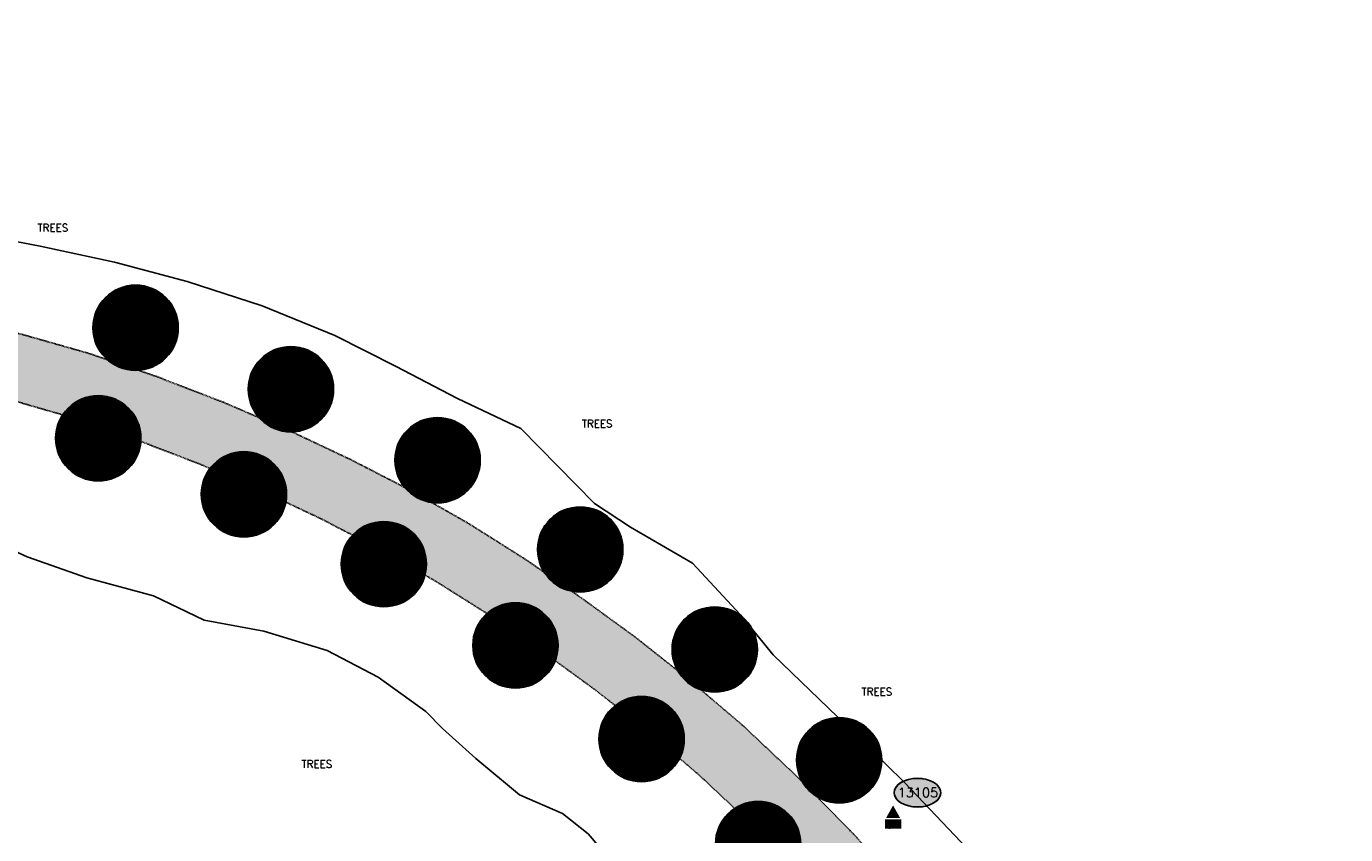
# Model space of a CAD drawing. Header units: feet. Extents: x 115483 to 126385, y 198984 to 203923.
# Tile 31 of 34: x 117628 to 118327, y 203372 to 203800. Entities that reach past the tile are written whole.
import ezdxf
from ezdxf.enums import TextEntityAlignment as Align

# ---------------------------------------------------------------- set-up
doc = ezdxf.new("R2010")
doc.units = ezdxf.units.FT
doc.header["$MEASUREMENT"] = 0
doc.linetypes.add('DASHED', pattern=[0.75, 0.5, -0.25])
for name, color, linetype in [('V-CTRL-HCPT-SYMB-PRIM', 32, 'Continuous'), ('V-CTRL-HCPT-SYMB-PRIM-BUBL', 32, 'Continuous'), ('V-PATT-ASPH', 41, 'Continuous'), ('V-ROAD-ASPH', 1, 'DASHED'), ('V-SITE-VEGE', 91, 'TREE'), ('V-SITE-VEGE-TEXT', 162, 'Continuous'), ('V-TRAF-REFL-SYMB', 191, 'Continuous'), ('V-TRAF-REFL-SYMB @ 10', 191, 'Continuous'), ('V-TRAF-REFL-SYMB @ 100', 191, 'Continuous'), ('V-TRAF-REFL-SYMB @ 20', 191, 'Continuous'), ('V-TRAF-REFL-SYMB @ 200', 191, 'Continuous'), ('V-TRAF-REFL-SYMB @ 50', 191, 'Continuous'), ('V-TRAF-REFL-SYMB @ 500', 191, 'Continuous')]:
    doc.layers.add(name, color=color, linetype=linetype)
doc.styles.add('L100', font='simplex.shx', dxfattribs={"height": 5})
doc.styles.add('L80', font='simplex.shx', dxfattribs={"width": 0.9, "height": 4})
doc.styles.add('romans', font='romans.shx', dxfattribs={"height": 75})
doc.styles.add('symeteo', font='symeteo.shx')
doc.linetypes.add('TREE', pattern='A,0,["I",symeteo,S=0.16,R=180,X=0.17,Y=0.08],-0.17', length=0.17)

# ---------------------------------------------------------------- blocks, each defined once
blk = doc.blocks.new('V-NODE-SURV-STS')
blk.add_solid([(-0.075, -0.045), (0, 0.089), (0.075, -0.045)])
at = {"color": 155}
blk.add_solid([(-0.086, -0.059), (0.086, -0.059), (-0.086, -0.158), (0.086, -0.158)], dxfattribs=at)
at = {"style": 'romans'}
blk.add_text('CP', height=0.0871, dxfattribs=at).set_placement((0, -0.153), align=Align.CENTER)
blk = doc.blocks.new('pnt')
h = blk.add_hatch(color=155)
edge = h.paths.add_edge_path()
edge.add_spline(control_points=[(-0.247, 0), (-0.247, -0.033), (-0.229, -0.066), (-0.132, -0.145), (-0.007, -0.167), (0.17, -0.121), (0.232, -0.075), (0.257, 0.032), (0.218, 0.091), (0.072, 0.155), (-0.029, 0.161), (-0.189, 0.111), (-0.245, 0.059), (-0.247, 0.002), (-0.247, 0.001), (-0.247, 0)], knot_values=[0, 0, 0, 0, 0.650821, 0.650821, 1.952463, 1.952463, 2.9911, 2.9911, 4.081418, 4.081418, 5.171735, 5.171735, 6.262052, 6.262052, 6.283185, 6.283185, 6.283185, 6.283185], degree=3, periodic=0)
blk.add_ellipse((0, 0), major_axis=(-0.247, 0), ratio=0.616922)
at = {"color": 155}
blk.add_open_spline([(-0.247, 0), (-0.247, -0.033), (-0.229, -0.066), (-0.132, -0.145), (-0.007, -0.167), (0.17, -0.121), (0.232, -0.075), (0.257, 0.032), (0.218, 0.091), (0.072, 0.155), (-0.029, 0.161), (-0.189, 0.111), (-0.245, 0.059), (-0.247, 0.002), (-0.247, 0.001), (-0.247, 0)], degree=3, knots=[0, 0, 0, 0, 0.650821, 0.650821, 1.952463, 1.952463, 2.9911, 2.9911, 4.081418, 4.081418, 5.171735, 5.171735, 6.262052, 6.262052, 6.283185, 6.283185, 6.283185, 6.283185], dxfattribs=at)
at = {"style": 'L80'}
blk.add_attdef('12345', text='', height=0.08, dxfattribs=at).set_placement((0.004, 0.002), align=Align.MIDDLE)
blk = doc.blocks.new('V-POST')
at = {"color": 155, "const_width": 0.045, "flags": 128}
blk.add_lwpolyline([(-0.0225, 0, 1), (0.0225, 0, 1)], format="xyb", close=True, dxfattribs=at)
blk.add_circle((0, 0), 0.0452)
blk = doc.blocks.new('*U129')
at = {"layer": 'V-TRAF-REFL-SYMB @ 10', "xscale": 10, "yscale": 10, "zscale": 10}
blk.add_blockref('V-POST', (118010.27, 203363.29), dxfattribs=at)
at = {"layer": 'V-TRAF-REFL-SYMB @ 100', "xscale": 100, "yscale": 100, "zscale": 100}
blk.add_blockref('V-POST', (118015.45, 203366.62), dxfattribs=at)
at = {"layer": 'V-TRAF-REFL-SYMB @ 20', "xscale": 20, "yscale": 20, "zscale": 20}
blk.add_blockref('V-POST', (118010.27, 203363.29), dxfattribs=at)
at = {"layer": 'V-TRAF-REFL-SYMB @ 200', "xscale": 200, "yscale": 200, "zscale": 200}
blk.add_blockref('V-POST', (118015.45, 203366.62), dxfattribs=at)
at = {"layer": 'V-TRAF-REFL-SYMB @ 50', "xscale": 50, "yscale": 50, "zscale": 50}
blk.add_blockref('V-POST', (118010.27, 203363.29), dxfattribs=at)
at = {"layer": 'V-TRAF-REFL-SYMB @ 500', "xscale": 500, "yscale": 500, "zscale": 500}
blk.add_blockref('V-POST', (118015.45, 203366.62), dxfattribs=at)
blk = doc.blocks.new('*U130')
at = {"layer": 'V-TRAF-REFL-SYMB @ 10', "xscale": 10, "yscale": 10, "zscale": 10}
blk.add_blockref('V-POST', (117948.55, 203418.91), dxfattribs=at)
at = {"layer": 'V-TRAF-REFL-SYMB @ 100', "xscale": 100, "yscale": 100, "zscale": 100}
blk.add_blockref('V-POST', (117953.73, 203422.24), dxfattribs=at)
at = {"layer": 'V-TRAF-REFL-SYMB @ 20', "xscale": 20, "yscale": 20, "zscale": 20}
blk.add_blockref('V-POST', (117948.55, 203418.91), dxfattribs=at)
at = {"layer": 'V-TRAF-REFL-SYMB @ 200', "xscale": 200, "yscale": 200, "zscale": 200}
blk.add_blockref('V-POST', (117953.73, 203422.24), dxfattribs=at)
at = {"layer": 'V-TRAF-REFL-SYMB @ 50', "xscale": 50, "yscale": 50, "zscale": 50}
blk.add_blockref('V-POST', (117948.55, 203418.91), dxfattribs=at)
at = {"layer": 'V-TRAF-REFL-SYMB @ 500', "xscale": 500, "yscale": 500, "zscale": 500}
blk.add_blockref('V-POST', (117953.73, 203422.24), dxfattribs=at)
blk = doc.blocks.new('*U131')
at = {"layer": 'V-TRAF-REFL-SYMB @ 10', "xscale": 10, "yscale": 10, "zscale": 10}
blk.add_blockref('V-POST', (117881.76, 203468.51), dxfattribs=at)
at = {"layer": 'V-TRAF-REFL-SYMB @ 100', "xscale": 100, "yscale": 100, "zscale": 100}
blk.add_blockref('V-POST', (117886.94, 203471.84), dxfattribs=at)
at = {"layer": 'V-TRAF-REFL-SYMB @ 20', "xscale": 20, "yscale": 20, "zscale": 20}
blk.add_blockref('V-POST', (117881.76, 203468.51), dxfattribs=at)
at = {"layer": 'V-TRAF-REFL-SYMB @ 200', "xscale": 200, "yscale": 200, "zscale": 200}
blk.add_blockref('V-POST', (117886.94, 203471.84), dxfattribs=at)
at = {"layer": 'V-TRAF-REFL-SYMB @ 50', "xscale": 50, "yscale": 50, "zscale": 50}
blk.add_blockref('V-POST', (117881.76, 203468.51), dxfattribs=at)
at = {"layer": 'V-TRAF-REFL-SYMB @ 500', "xscale": 500, "yscale": 500, "zscale": 500}
blk.add_blockref('V-POST', (117886.94, 203471.84), dxfattribs=at)
blk = doc.blocks.new('*U132')
at = {"layer": 'V-TRAF-REFL-SYMB @ 10', "xscale": 10, "yscale": 10, "zscale": 10}
blk.add_blockref('V-POST', (117812.06, 203511.52), dxfattribs=at)
at = {"layer": 'V-TRAF-REFL-SYMB @ 100', "xscale": 100, "yscale": 100, "zscale": 100}
blk.add_blockref('V-POST', (117817.24, 203514.85), dxfattribs=at)
at = {"layer": 'V-TRAF-REFL-SYMB @ 20', "xscale": 20, "yscale": 20, "zscale": 20}
blk.add_blockref('V-POST', (117812.06, 203511.52), dxfattribs=at)
at = {"layer": 'V-TRAF-REFL-SYMB @ 200', "xscale": 200, "yscale": 200, "zscale": 200}
blk.add_blockref('V-POST', (117817.24, 203514.85), dxfattribs=at)
at = {"layer": 'V-TRAF-REFL-SYMB @ 50', "xscale": 50, "yscale": 50, "zscale": 50}
blk.add_blockref('V-POST', (117812.06, 203511.52), dxfattribs=at)
at = {"layer": 'V-TRAF-REFL-SYMB @ 500', "xscale": 500, "yscale": 500, "zscale": 500}
blk.add_blockref('V-POST', (117817.24, 203514.85), dxfattribs=at)
blk = doc.blocks.new('*U133')
at = {"layer": 'V-TRAF-REFL-SYMB @ 10', "xscale": 10, "yscale": 10, "zscale": 10}
blk.add_blockref('V-POST', (117737.94, 203548.49), dxfattribs=at)
at = {"layer": 'V-TRAF-REFL-SYMB @ 100', "xscale": 100, "yscale": 100, "zscale": 100}
blk.add_blockref('V-POST', (117743.12, 203551.83), dxfattribs=at)
at = {"layer": 'V-TRAF-REFL-SYMB @ 20', "xscale": 20, "yscale": 20, "zscale": 20}
blk.add_blockref('V-POST', (117737.94, 203548.49), dxfattribs=at)
at = {"layer": 'V-TRAF-REFL-SYMB @ 200', "xscale": 200, "yscale": 200, "zscale": 200}
blk.add_blockref('V-POST', (117743.12, 203551.83), dxfattribs=at)
at = {"layer": 'V-TRAF-REFL-SYMB @ 50', "xscale": 50, "yscale": 50, "zscale": 50}
blk.add_blockref('V-POST', (117737.94, 203548.49), dxfattribs=at)
at = {"layer": 'V-TRAF-REFL-SYMB @ 500', "xscale": 500, "yscale": 500, "zscale": 500}
blk.add_blockref('V-POST', (117743.12, 203551.83), dxfattribs=at)
blk = doc.blocks.new('*U134')
at = {"layer": 'V-TRAF-REFL-SYMB @ 10', "xscale": 10, "yscale": 10, "zscale": 10}
blk.add_blockref('V-POST', (117660.83, 203578.16), dxfattribs=at)
at = {"layer": 'V-TRAF-REFL-SYMB @ 100', "xscale": 100, "yscale": 100, "zscale": 100}
blk.add_blockref('V-POST', (117666.01, 203581.5), dxfattribs=at)
at = {"layer": 'V-TRAF-REFL-SYMB @ 20', "xscale": 20, "yscale": 20, "zscale": 20}
blk.add_blockref('V-POST', (117660.83, 203578.16), dxfattribs=at)
at = {"layer": 'V-TRAF-REFL-SYMB @ 200', "xscale": 200, "yscale": 200, "zscale": 200}
blk.add_blockref('V-POST', (117666.01, 203581.5), dxfattribs=at)
at = {"layer": 'V-TRAF-REFL-SYMB @ 50', "xscale": 50, "yscale": 50, "zscale": 50}
blk.add_blockref('V-POST', (117660.83, 203578.16), dxfattribs=at)
at = {"layer": 'V-TRAF-REFL-SYMB @ 500', "xscale": 500, "yscale": 500, "zscale": 500}
blk.add_blockref('V-POST', (117666.01, 203581.5), dxfattribs=at)
blk = doc.blocks.new('*U147')
at = {"layer": 'V-TRAF-REFL-SYMB @ 10', "xscale": 10, "yscale": 10, "zscale": 10}
blk.add_blockref('V-POST', (117680.61, 203636.7), dxfattribs=at)
at = {"layer": 'V-TRAF-REFL-SYMB @ 100', "xscale": 100, "yscale": 100, "zscale": 100}
blk.add_blockref('V-POST', (117685.79, 203640.03), dxfattribs=at)
at = {"layer": 'V-TRAF-REFL-SYMB @ 20', "xscale": 20, "yscale": 20, "zscale": 20}
blk.add_blockref('V-POST', (117680.61, 203636.7), dxfattribs=at)
at = {"layer": 'V-TRAF-REFL-SYMB @ 200', "xscale": 200, "yscale": 200, "zscale": 200}
blk.add_blockref('V-POST', (117685.79, 203640.03), dxfattribs=at)
at = {"layer": 'V-TRAF-REFL-SYMB @ 50', "xscale": 50, "yscale": 50, "zscale": 50}
blk.add_blockref('V-POST', (117680.61, 203636.7), dxfattribs=at)
at = {"layer": 'V-TRAF-REFL-SYMB @ 500', "xscale": 500, "yscale": 500, "zscale": 500}
blk.add_blockref('V-POST', (117685.79, 203640.03), dxfattribs=at)
blk = doc.blocks.new('*U148')
at = {"layer": 'V-TRAF-REFL-SYMB @ 10', "xscale": 10, "yscale": 10, "zscale": 10}
blk.add_blockref('V-POST', (117762.85, 203604.15), dxfattribs=at)
at = {"layer": 'V-TRAF-REFL-SYMB @ 100', "xscale": 100, "yscale": 100, "zscale": 100}
blk.add_blockref('V-POST', (117768.03, 203607.49), dxfattribs=at)
at = {"layer": 'V-TRAF-REFL-SYMB @ 20', "xscale": 20, "yscale": 20, "zscale": 20}
blk.add_blockref('V-POST', (117762.85, 203604.15), dxfattribs=at)
at = {"layer": 'V-TRAF-REFL-SYMB @ 200', "xscale": 200, "yscale": 200, "zscale": 200}
blk.add_blockref('V-POST', (117768.03, 203607.49), dxfattribs=at)
at = {"layer": 'V-TRAF-REFL-SYMB @ 50', "xscale": 50, "yscale": 50, "zscale": 50}
blk.add_blockref('V-POST', (117762.85, 203604.15), dxfattribs=at)
at = {"layer": 'V-TRAF-REFL-SYMB @ 500', "xscale": 500, "yscale": 500, "zscale": 500}
blk.add_blockref('V-POST', (117768.03, 203607.49), dxfattribs=at)
blk = doc.blocks.new('*U149')
at = {"layer": 'V-TRAF-REFL-SYMB @ 10', "xscale": 10, "yscale": 10, "zscale": 10}
blk.add_blockref('V-POST', (117840.5, 203566.57), dxfattribs=at)
at = {"layer": 'V-TRAF-REFL-SYMB @ 100', "xscale": 100, "yscale": 100, "zscale": 100}
blk.add_blockref('V-POST', (117845.68, 203569.9), dxfattribs=at)
at = {"layer": 'V-TRAF-REFL-SYMB @ 20', "xscale": 20, "yscale": 20, "zscale": 20}
blk.add_blockref('V-POST', (117840.5, 203566.57), dxfattribs=at)
at = {"layer": 'V-TRAF-REFL-SYMB @ 200', "xscale": 200, "yscale": 200, "zscale": 200}
blk.add_blockref('V-POST', (117845.68, 203569.9), dxfattribs=at)
at = {"layer": 'V-TRAF-REFL-SYMB @ 50', "xscale": 50, "yscale": 50, "zscale": 50}
blk.add_blockref('V-POST', (117840.5, 203566.57), dxfattribs=at)
at = {"layer": 'V-TRAF-REFL-SYMB @ 500', "xscale": 500, "yscale": 500, "zscale": 500}
blk.add_blockref('V-POST', (117845.68, 203569.9), dxfattribs=at)
blk = doc.blocks.new('*U150')
at = {"layer": 'V-TRAF-REFL-SYMB @ 10', "xscale": 10, "yscale": 10, "zscale": 10}
blk.add_blockref('V-POST', (117916.08, 203519.29), dxfattribs=at)
at = {"layer": 'V-TRAF-REFL-SYMB @ 100', "xscale": 100, "yscale": 100, "zscale": 100}
blk.add_blockref('V-POST', (117921.26, 203522.62), dxfattribs=at)
at = {"layer": 'V-TRAF-REFL-SYMB @ 20', "xscale": 20, "yscale": 20, "zscale": 20}
blk.add_blockref('V-POST', (117916.08, 203519.29), dxfattribs=at)
at = {"layer": 'V-TRAF-REFL-SYMB @ 200', "xscale": 200, "yscale": 200, "zscale": 200}
blk.add_blockref('V-POST', (117921.26, 203522.62), dxfattribs=at)
at = {"layer": 'V-TRAF-REFL-SYMB @ 50', "xscale": 50, "yscale": 50, "zscale": 50}
blk.add_blockref('V-POST', (117916.08, 203519.29), dxfattribs=at)
at = {"layer": 'V-TRAF-REFL-SYMB @ 500', "xscale": 500, "yscale": 500, "zscale": 500}
blk.add_blockref('V-POST', (117921.26, 203522.62), dxfattribs=at)
blk = doc.blocks.new('*U151')
at = {"layer": 'V-TRAF-REFL-SYMB @ 10', "xscale": 10, "yscale": 10, "zscale": 10}
blk.add_blockref('V-POST', (117987.31, 203466.34), dxfattribs=at)
at = {"layer": 'V-TRAF-REFL-SYMB @ 100', "xscale": 100, "yscale": 100, "zscale": 100}
blk.add_blockref('V-POST', (117992.49, 203469.67), dxfattribs=at)
at = {"layer": 'V-TRAF-REFL-SYMB @ 20', "xscale": 20, "yscale": 20, "zscale": 20}
blk.add_blockref('V-POST', (117987.31, 203466.34), dxfattribs=at)
at = {"layer": 'V-TRAF-REFL-SYMB @ 200', "xscale": 200, "yscale": 200, "zscale": 200}
blk.add_blockref('V-POST', (117992.49, 203469.67), dxfattribs=at)
at = {"layer": 'V-TRAF-REFL-SYMB @ 50', "xscale": 50, "yscale": 50, "zscale": 50}
blk.add_blockref('V-POST', (117987.31, 203466.34), dxfattribs=at)
at = {"layer": 'V-TRAF-REFL-SYMB @ 500', "xscale": 500, "yscale": 500, "zscale": 500}
blk.add_blockref('V-POST', (117992.49, 203469.67), dxfattribs=at)
blk = doc.blocks.new('*U152')
at = {"layer": 'V-TRAF-REFL-SYMB @ 10', "xscale": 10, "yscale": 10, "zscale": 10}
blk.add_blockref('V-POST', (118053.18, 203407.69), dxfattribs=at)
at = {"layer": 'V-TRAF-REFL-SYMB @ 100', "xscale": 100, "yscale": 100, "zscale": 100}
blk.add_blockref('V-POST', (118058.36, 203411.02), dxfattribs=at)
at = {"layer": 'V-TRAF-REFL-SYMB @ 20', "xscale": 20, "yscale": 20, "zscale": 20}
blk.add_blockref('V-POST', (118053.18, 203407.69), dxfattribs=at)
at = {"layer": 'V-TRAF-REFL-SYMB @ 200', "xscale": 200, "yscale": 200, "zscale": 200}
blk.add_blockref('V-POST', (118058.36, 203411.02), dxfattribs=at)
at = {"layer": 'V-TRAF-REFL-SYMB @ 50', "xscale": 50, "yscale": 50, "zscale": 50}
blk.add_blockref('V-POST', (118053.18, 203407.69), dxfattribs=at)
at = {"layer": 'V-TRAF-REFL-SYMB @ 500', "xscale": 500, "yscale": 500, "zscale": 500}
blk.add_blockref('V-POST', (118058.36, 203411.02), dxfattribs=at)

msp = doc.modelspace()

# ---------------------------------------------------------------- hatches: boundary and pattern name
at = {"layer": 'V-PATT-ASPH'}
h = msp.add_hatch(dxfattribs=at)
h.set_pattern_fill('DOTS', color=256, scale=50)
h.set_pattern_definition([(0, (2375.579, -1262.9803), (1.5625, 3.125), [0, -3.125])])
h.paths.add_polyline_path([(117660.79, 203626.53), (117625.6, 203636.54), (117590.75, 203645.04), (117555.33, 203652.48), (117518.09, 203658.77), (117481.93, 203663.3), (117444.93, 203666.49), (117408.6, 203668.25), (117398.87, 203668.8), (117389.15, 203675.02), (117381.81, 203682.83), (117379.11, 203687.73), (117374.38, 203700.08), (117363.77, 203736.38), (117356.21, 203762.79), (117347.29, 203783.77), (117339.49, 203799.62), (117329.28, 203795.73), (117319.55, 203790.94), (117328.07, 203775.02), (117336.54, 203756.99), (117339.61, 203731.84), (117338.57, 203715.17), (117335.52, 203700.49), (117327.95, 203686.33), (117317.7, 203676.65), (117301.73, 203666.35), (117266.48, 203661.36), (117230.94, 203656.15), (117195.45, 203649.5), (117164.95, 203642.57), (117123.23, 203632.34), (117082.8, 203622.63), (117038.81, 203611.55), (116994.52, 203601), (116950.82, 203590.46), (116906.36, 203579.82), (116863.13, 203569.42), (116815.62, 203557.84), (116772.66, 203547.22), (116732.35, 203536.27), (116687.18, 203523.92), (116643.18, 203512.03), (116599.56, 203500.09), (116556.76, 203488.45), (116568.9, 203442.88), (116612.37, 203454.76), (116656.5, 203466.81), (116700.49, 203478.82), (116744.36, 203490.72), (116785.61, 203501.97), (116830.08, 203514.18), (116875.08, 203526.36), (116918.25, 203538.17), (116961.85, 203549.94), (117005.34, 203561.86), (117048.8, 203573.76), (117093.03, 203585.8), (117133.18, 203596.64), (117175.45, 203607.68), (117204.02, 203614.66), (117237.62, 203621), (117271.48, 203626.14), (117305.6, 203629.99), (117339.33, 203632.13), (117374.03, 203633.23), (117408.63, 203633.11), (117444.15, 203631.3), (117478.92, 203628.31), (117514.2, 203623.87), (117549.86, 203617.73), (117584.35, 203610.44), (117618.34, 203602.24), (117651.89, 203592.55), (117685.85, 203580.87), (117719.61, 203567.92), (117752.51, 203553.72), (117784.04, 203538.85), (117814.05, 203523.27), (117844.5, 203505.93), (117873.65, 203487.58), (117902.22, 203467.96), (117930.15, 203447.52), (117957.49, 203426.04), (117984.23, 203403.13), (118012.77, 203376.36), (118041.31, 203347.19), (118067.04, 203318.94), (118092.64, 203287.9), (118117.03, 203254.92), (118140.3, 203220.16), (118162.01, 203185.22), (118180.17, 203152.88), (118190.64, 203132.6), (118191.44, 203119.95), (118187.66, 203105.01), (118181.45, 203095.49), (118166.88, 203084.05), (118173.95, 203072.18), (118180.13, 203058.93), (118197.4, 203063.73), (118209.8, 203060.65), (118220.38, 203055.08), (118226.87, 203048.68), (118239.37, 203013.86), (118250.53, 202976.32), (118259.22, 202939.95), (118267.91, 202898.17), (118274.09, 202864.36), (118279.21, 202828.07), (118282.45, 202795.13), (118283.51, 202778.36), (118281.64, 202759.55), (118278.42, 202742.05), (118278.14, 202727.06), (118280.48, 202724.54), (118285.03, 202716.68), (118286.81, 202709.67), (118290.35, 202664.21), (118292.33, 202621.43), (118322.4, 202622.84), (118320.45, 202665.24), (118319.6, 202689.15), (118320.08, 202713.21), (118321.4, 202724.59), (118326.28, 202729.44), (118326.56, 202741.19), (118322.41, 202760.92), (118318.55, 202779.87), (118316.87, 202798.3), (118313.71, 202832.73), (118308.16, 202870.35), (118301.86, 202904.92), (118293.67, 202947.14), (118284.51, 202985.17), (118272.78, 203024.78), (118260.2, 203060.74), (118260.21, 203069.57), (118266.25, 203084.94), (118273.77, 203096.12), (118283.05, 203102.07), (118278.44, 203112.07), (118273.44, 203123.19), (118263.24, 203121.28), (118251.68, 203122.41), (118238.62, 203127.92), (118229.64, 203134.51), (118222.02, 203148.26), (118210.79, 203170.05), (118191.67, 203203.67), (118169.46, 203239.46), (118145.17, 203275.57), (118119.89, 203309.82), (118093.18, 203342.05), (118065.87, 203372.04), (118036.58, 203401.89), (118007.05, 203429.69), (117978.83, 203453.72), (117950.62, 203476.02), (117921.96, 203496.86), (117892.69, 203517.11), (117861.57, 203536.73), (117830.44, 203554.39), (117799.67, 203570.23), (117766.84, 203585.71), (117732.29, 203600.55), (117696.49, 203614.35)])

# ---------------------------------------------------------------- linework, layer by layer
at = {"layer": 'V-ROAD-ASPH', "flags": 128}
for points in [[(116556.76, 203488.45), (116599.56, 203500.09), (116643.18, 203512.03), (116687.18, 203523.92), (116732.35, 203536.27), (116772.66, 203547.22), (116815.62, 203557.84), (116863.13, 203569.42), (116906.36, 203579.82), (116950.82, 203590.46), (116994.52, 203601), (117038.81, 203611.55), (117082.8, 203622.63), (117123.23, 203632.34), (117164.95, 203642.57), (117195.45, 203649.5), (117230.94, 203656.15), (117266.48, 203661.36), (117301.73, 203666.35), (117317.7, 203676.65), (117327.95, 203686.33), (117335.52, 203700.49), (117338.57, 203715.17), (117339.61, 203731.84), (117336.54, 203756.99), (117328.07, 203775.02), (117319.55, 203790.94), (117329.28, 203795.73), (117339.49, 203799.62), (117347.29, 203783.77), (117356.21, 203762.79), (117363.77, 203736.38), (117374.38, 203700.08), (117379.11, 203687.73), (117381.81, 203682.83), (117389.15, 203675.02), (117398.87, 203668.8), (117408.6, 203668.25), (117444.93, 203666.49), (117481.93, 203663.3), (117518.09, 203658.77), (117555.33, 203652.48), (117590.75, 203645.04), (117625.6, 203636.54), (117660.79, 203626.53), (117696.49, 203614.35), (117732.29, 203600.55), (117766.84, 203585.71), (117799.67, 203570.23), (117830.44, 203554.39), (117861.57, 203536.73), (117892.69, 203517.11), (117921.96, 203496.86), (117950.62, 203476.02), (117978.83, 203453.72), (118007.05, 203429.69), (118036.58, 203401.89), (118065.87, 203372.04), (118093.18, 203342.05), (118119.89, 203309.82), (118145.17, 203275.57), (118169.46, 203239.46), (118191.67, 203203.67), (118210.79, 203170.05), (118222.02, 203148.26), (118229.64, 203134.51), (118238.62, 203127.92), (118251.68, 203122.41), (118263.24, 203121.28), (118273.44, 203123.19), (118278.44, 203112.07), (118283.05, 203102.07), (118273.77, 203096.12), (118266.25, 203084.94), (118260.21, 203069.57), (118260.2, 203060.74), (118272.78, 203024.78), (118284.51, 202985.17), (118293.67, 202947.14), (118301.86, 202904.92), (118308.16, 202870.35), (118313.71, 202832.73), (118316.87, 202798.3), (118318.55, 202779.87), (118322.41, 202760.92), (118326.56, 202741.19), (118326.28, 202729.44), (118321.4, 202724.59), (118320.08, 202713.21), (118319.6, 202689.15), (118320.45, 202665.24), (118322.4, 202622.84)], [(118292.33, 202621.43), (118290.35, 202664.21), (118286.81, 202709.67), (118285.03, 202716.68), (118280.48, 202724.54), (118278.14, 202727.06), (118278.42, 202742.05), (118281.64, 202759.55), (118283.51, 202778.36), (118282.45, 202795.13), (118279.21, 202828.07), (118274.09, 202864.36), (118267.91, 202898.17), (118259.22, 202939.95), (118250.53, 202976.32), (118239.37, 203013.86), (118226.87, 203048.68), (118220.38, 203055.08), (118209.8, 203060.65), (118197.4, 203063.73), (118180.13, 203058.93), (118173.95, 203072.18), (118166.88, 203084.05), (118181.45, 203095.49), (118187.66, 203105.01), (118191.44, 203119.95), (118190.64, 203132.6), (118180.17, 203152.88), (118162.01, 203185.22), (118140.3, 203220.16), (118117.03, 203254.92), (118092.64, 203287.9), (118067.04, 203318.94), (118041.31, 203347.19), (118012.77, 203376.36), (117984.23, 203403.13), (117957.49, 203426.04), (117930.15, 203447.52), (117902.22, 203467.96), (117873.65, 203487.58), (117844.5, 203505.93), (117814.05, 203523.27), (117784.04, 203538.85), (117752.51, 203553.72), (117719.61, 203567.92), (117685.85, 203580.87), (117651.89, 203592.55), (117618.34, 203602.24), (117584.35, 203610.44), (117549.86, 203617.73), (117514.2, 203623.87), (117478.92, 203628.31), (117444.15, 203631.3), (117408.63, 203633.11), (117374.03, 203633.23), (117339.33, 203632.13), (117305.6, 203629.99), (117271.48, 203626.14), (117237.62, 203621), (117204.02, 203614.66), (117175.45, 203607.68), (117133.18, 203596.64), (117093.03, 203585.8), (117048.8, 203573.76), (117005.34, 203561.86), (116961.85, 203549.94), (116918.25, 203538.17), (116875.08, 203526.36), (116830.08, 203514.18), (116785.61, 203501.97), (116744.36, 203490.72), (116700.49, 203478.82), (116656.5, 203466.81), (116612.37, 203454.76), (116568.9, 203442.88)]]:
    msp.add_lwpolyline(points, dxfattribs=at)
at = {"layer": 'V-SITE-VEGE', "flags": 128}
for points in [[(117562.8, 203696.73), (117600.14, 203689.94), (117635.21, 203683.19), (117674.65, 203674.76), (117713.07, 203664.51), (117752.83, 203651.66), (117791.27, 203635.93), (117823.41, 203619.67), (117856.26, 203602.61), (117889.84, 203586.65), (117928.83, 203547), (117947.94, 203534.43), (117980.63, 203515.41), (118006.11, 203488.01), (118023.48, 203466.9), (118062.46, 203429.16), (118093.08, 203399.11), (118122.83, 203367.87), (118152.38, 203335.29), (118176.62, 203297.82), (118201.23, 203260.43), (118222.37, 203222.41), (118229.88, 203202.56), (118257.3, 203188.76), (118263.17, 203180.17), (118270.03, 203172.92), (118278.34, 203169.5), (118285.09, 203172.42), (118300.59, 203158.65)], [(117659.92, 203507.62), (117628.3, 203518.75), (117602.48, 203530.61), (117570.29, 203541.01), (117538.56, 203550.34), (117505.44, 203557.96), (117474.95, 203560.05), (117440.71, 203567), (117407.59, 203568.54), (117377.37, 203568.64), (117344.07, 203571.24), (117308.49, 203572.24), (117279.98, 203561.79), (117244.39, 203563.47), (117215.57, 203559.68), (117188.6, 203554.1), (117150.06, 203538.23), (117105.4, 203529.96), (117062.8, 203517.73), (117017.18, 203510.79), (116973.62, 203507.14), (116927.54, 203499.75), (116883.83, 203490.24), (116837.91, 203485.48), (116794.42, 203472.94), (116750.11, 203466.54), (116708.32, 203449.32), (116664.3, 203440.17), (116620.32, 203426.01), (116576.85, 203411.88)], [(118120.84, 203119.24), (118102.7, 203150.23), (118082.76, 203181.5), (118067.77, 203205.7), (118058.82, 203216.4), (118041.07, 203246.17), (118012.05, 203284.54), (117998.9, 203298.91), (117968.79, 203330.99), (117943.5, 203355.85), (117931.65, 203364.73), (117925.43, 203372.01), (117911.83, 203382.86), (117889.13, 203392.77), (117865.9, 203412.02), (117848.22, 203427.82), (117839.48, 203436.81), (117814.2, 203454.94), (117787.19, 203469.12), (117753.77, 203479.36), (117722.08, 203485.18), (117695.27, 203498.08), (117659.92, 203507.62)]]:
    msp.add_lwpolyline(points, dxfattribs=at)

# ---------------------------------------------------------------- block references
at = {"layer": 'V-CTRL-HCPT-SYMB-PRIM', "xscale": 50, "yscale": 50}
msp.add_blockref('V-NODE-SURV-STS', (118086.92, 203382.65), dxfattribs=at)
at = {"layer": 'V-CTRL-HCPT-SYMB-PRIM-BUBL'}
ref = msp.add_blockref('pnt', (118099.82, 203393.86), dxfattribs=dict(at, xscale=50, yscale=50))
ref.add_attrib('123', '13105', dxfattribs={"layer": '0', "height": 5, "style": 'L80'}).set_placement((118100.04, 203393.95), align=Align.MIDDLE)
at = {"layer": 'V-TRAF-REFL-SYMB'}
for name in ['*U147', '*U148', '*U134', '*U149', '*U133', '*U150', '*U132', '*U131', '*U151', '*U130', '*U152', '*U129']:
    msp.add_blockref(name, (0, 0), dxfattribs=at)

# ---------------------------------------------------------------- next in the draw order: texts
at = {"layer": 'V-SITE-VEGE-TEXT', "char_height": 4, "width": 24.5512, "attachment_point": 5, "style": 'L100', "bg_fill": 3, "box_fill_scale": 1.1, "bg_fill_color": 256, "bg_fill_transparency": 0}
for insert in [(117641.95, 203692.99), (117930.19, 203589.3), (118078.3, 203447.33), (117781.76, 203409.05)]:
    msp.add_mtext('TREES', dxfattribs=dict(at, insert=insert))

doc.saveas('drawing.dxf')
